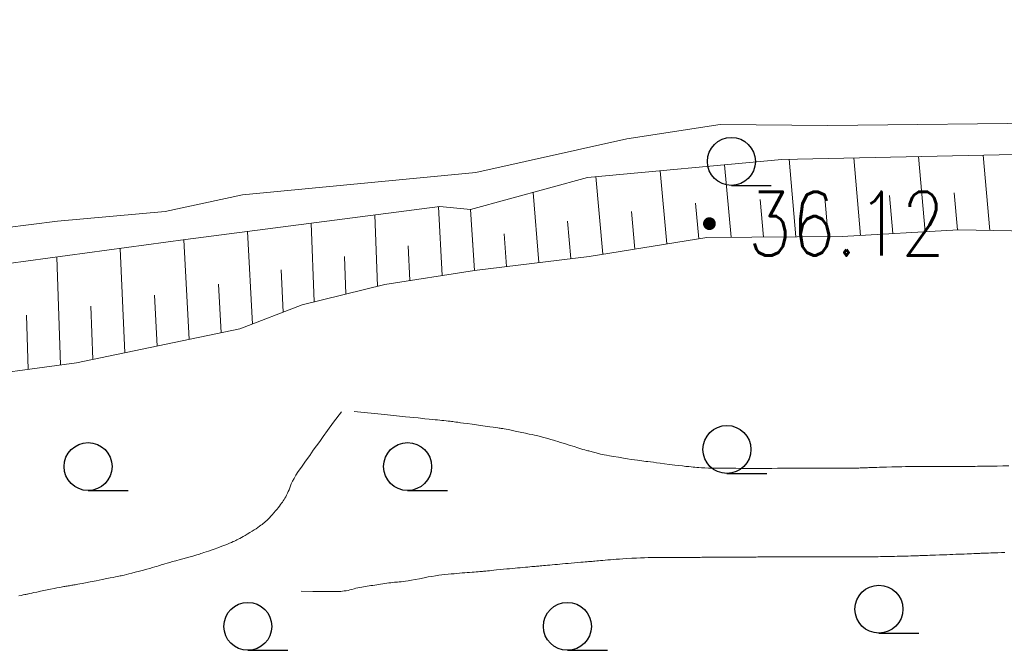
# Model space of a CAD drawing. Extents: x 39508475 to 39522402, y 3783947 to 3795549.
# Tile 34 of 256: x 39510023 to 39510054, y 3794321 to 3794341. Entities that reach past the tile are written whole.
import ezdxf
from ezdxf.enums import TextEntityAlignment as Align

# ---------------------------------------------------------------- set-up
doc = ezdxf.new("R2010")
doc.units = 0
doc.layers.get('0').update_dxf_attribs({"linetype": 'CONTINUOUS'})
for name, color, linetype in [('GCD', 1, 'CONTINUOUS'), ('JCDL_DGX', 30, 'CONTINUOUS'), ('SXSS', 5, 'CONTINUOUS'), ('ZBTZ', 3, 'CONTINUOUS')]:
    doc.layers.add(name, color=color, linetype=linetype)
doc.styles.add('HZ', font='rs', dxfattribs={"width": 0.8, "bigfont": 'hztxt'})

# ---------------------------------------------------------------- blocks, each defined once
blk = doc.blocks.new('9330003')
at = {"color": 0}
blk.add_line((0, -0.75), (1.25, -0.75), dxfattribs=at)
blk.add_circle((0, 0), 0.75, dxfattribs=at)
blk = doc.blocks.new('gc200')
at = {"const_width": 0.2}
blk.add_lwpolyline([(-0.1, 0, 1), (0.1, 0, 1)], format="xyb", close=True, dxfattribs=at)

msp = doc.modelspace()

# ---------------------------------------------------------------- linework, layer by layer
at = {"layer": 'JCDL_DGX', "color": 42, "linetype": 'Continuous', "lineweight": 15, "true_color": 0xc28700}
for points in [[(39510032.871, 3794328.819), (39510032.62704, 3794328.48856), (39510032.44153, 3794328.23593), (39510032.3019, 3794328.04389), (39510032.19262, 3794327.89124), (39510032.09374, 3794327.75208), (39510031.99316, 3794327.61071), (39510031.88135, 3794327.45371), (39510031.74949, 3794327.26872), (39510031.62138, 3794327.08739), (39510031.52361, 3794326.94414), (39510031.44955, 3794326.8287), (39510031.391, 3794326.729), (39510031.34224, 3794326.64017), (39510031.30495, 3794326.56558), (39510031.27659, 3794326.49943), (39510031.25403, 3794326.43536), (39510031.23332, 3794326.37439), (39510031.21192, 3794326.3199), (39510031.18778, 3794326.26733), (39510031.159, 3794326.212), (39510031.12978, 3794326.15855), (39510031.10394, 3794326.11303), (39510031.07936, 3794326.07187), (39510031.05381, 3794326.03116), (39510031.02766, 3794325.99097), (39510031.00081, 3794325.95174), (39510030.97071, 3794325.90989), (39510030.935, 3794325.862), (39510030.89695, 3794325.81236), (39510030.85806, 3794325.76393), (39510030.81464, 3794325.71227), (39510030.76327, 3794325.65319), (39510030.71131, 3794325.59466), (39510030.66564, 3794325.5451), (39510030.62251, 3794325.50062), (39510030.578, 3794325.457), (39510030.53496, 3794325.41605), (39510030.49733, 3794325.38161), (39510030.46204, 3794325.35101), (39510030.42587, 3794325.3213), (39510030.389, 3794325.29204), (39510030.3511, 3794325.26316), (39510030.30854, 3794325.23199), (39510030.258, 3794325.196), (39510030.20369, 3794325.15839), (39510030.14696, 3794325.12112), (39510030.08231, 3794325.08074), (39510030.00477, 3794325.03399), (39510029.9269, 3794324.98778), (39510029.861, 3794324.94939), (39510029.80191, 3794324.91589), (39510029.744, 3794324.884), (39510029.68979, 3794324.85465), (39510029.64458, 3794324.83065), (39510029.60489, 3794324.81021), (39510029.56688, 3794324.7913), (39510029.52812, 3794324.77262), (39510029.48565, 3794324.75308), (39510029.4352, 3794324.73078), (39510029.373, 3794324.704), (39510029.30335, 3794324.67487), (39510029.2249, 3794324.64375), (39510029.12959, 3794324.60757), (39510029.01048, 3794324.56358), (39510028.89097, 3794324.51993), (39510028.79418, 3794324.48505), (39510028.71292, 3794324.45639), (39510028.639, 3794324.431), (39510028.57234, 3794324.40851), (39510028.51836, 3794324.39075), (39510028.47304, 3794324.37643), (39510028.43183, 3794324.36406), (39510028.3904, 3794324.3519), (39510028.34432, 3794324.33839), (39510028.28888, 3794324.32216), (39510028.22, 3794324.302), (39510028.14299, 3794324.27973), (39510028.057, 3794324.25555), (39510027.95326, 3794324.22706), (39510027.82416, 3794324.19211), (39510027.69468, 3794324.15707), (39510027.58956, 3794324.1282), (39510027.50097, 3794324.10333), (39510027.42, 3794324.08), (39510027.34677, 3794324.05852), (39510027.28725, 3794324.04058), (39510027.23699, 3794324.02482), (39510027.19096, 3794324.0097), (39510027.14489, 3794323.9946), (39510027.09448, 3794323.97894), (39510027.03467, 3794323.96119), (39510026.961, 3794323.94), (39510026.87933, 3794323.91691), (39510026.78945, 3794323.89207), (39510026.6823, 3794323.863), (39510026.54993, 3794323.82752), (39510026.41797, 3794323.79244), (39510026.31234, 3794323.76486), (39510026.22532, 3794323.74282), (39510026.148, 3794323.724), (39510026.07946, 3794323.70773), (39510026.02543, 3794323.69528), (39510025.98206, 3794323.68578), (39510025.94478, 3794323.6782), (39510025.90699, 3794323.67074), (39510025.86169, 3794323.66168), (39510025.80405, 3794323.65003), (39510025.73, 3794323.635), (39510025.64182, 3794323.61725), (39510025.53109, 3794323.59542), (39510025.38562, 3794323.56713), (39510025.19546, 3794323.53042), (39510025.00646, 3794323.49402), (39510024.86531, 3794323.46692), (39510024.76275, 3794323.44733), (39510024.687, 3794323.433), (39510024.62564, 3794323.42148), (39510024.57715, 3794323.41243), (39510024.53805, 3794323.40522), (39510024.50425, 3794323.39909), (39510024.47233, 3794323.39335), (39510024.44028, 3794323.38761), (39510024.40511, 3794323.38132), (39510024.364, 3794323.374), (39510024.32276, 3794323.36672), (39510024.28708, 3794323.3606), (39510024.25408, 3794323.35517), (39510024.22071, 3794323.3499), (39510024.18574, 3794323.34428), (39510024.14669, 3794323.33756), (39510024.0996, 3794323.32899), (39510024.041, 3794323.318), (39510023.97141, 3794323.30459), (39510023.88304, 3794323.28695), (39510023.7661, 3794323.26309), (39510023.61264, 3794323.23142), (39510023.45912, 3794323.19962), (39510023.34196, 3794323.17529), (39510023.25319, 3794323.15676), (39510023.183, 3794323.142), (39510023.12479, 3794323.12967), (39510023.08103, 3794323.1203), (39510023.04882, 3794323.11324), (39510023.0245, 3794323.10771), (39510022.99974, 3794323.10207), (39510022.96587, 3794323.09461), (39510022.91898, 3794323.08448), (39510022.856, 3794323.071), (39510022.77533, 3794323.05382)], [(39510033.27103, 3794328.82538), (39510034.21723, 3794328.72961), (39510034.87426, 3794328.66312), (39510035.27982, 3794328.62207), (39510035.488, 3794328.601), (39510035.61551, 3794328.58814), (39510035.71809, 3794328.57791), (39510035.8033, 3794328.56959), (39510035.8798, 3794328.56231), (39510035.95094, 3794328.55548), (39510036.01596, 3794328.54888), (39510036.08044, 3794328.54191), (39510036.15, 3794328.534), (39510036.21691, 3794328.52619), (39510036.27142, 3794328.51959), (39510036.31763, 3794328.5137), (39510036.36016, 3794328.50795), (39510036.40382, 3794328.50194), (39510036.45429, 3794328.49507), (39510036.51686, 3794328.48662), (39510036.596, 3794328.476), (39510036.68996, 3794328.46335), (39510036.80817, 3794328.44729), (39510036.96366, 3794328.42606), (39510037.16705, 3794328.39819), (39510037.36893, 3794328.37045), (39510037.51876, 3794328.34964), (39510037.62629, 3794328.33441), (39510037.704, 3794328.323), (39510037.76525, 3794328.31384), (39510037.81094, 3794328.30703), (39510037.84407, 3794328.30213), (39510037.86846, 3794328.29857), (39510037.89253, 3794328.29488), (39510037.92452, 3794328.28946), (39510037.96805, 3794328.28167), (39510038.026, 3794328.271), (39510038.09657, 3794328.25757), (39510038.18747, 3794328.23941), (39510038.30886, 3794328.21442), (39510038.46892, 3794328.18097), (39510038.62912, 3794328.14726), (39510038.75104, 3794328.12128), (39510038.84293, 3794328.10126), (39510038.915, 3794328.085), (39510038.97555, 3794328.07103), (39510039.02417, 3794328.05958), (39510039.06443, 3794328.04981), (39510039.10043, 3794328.04073), (39510039.13472, 3794328.0319), (39510039.16852, 3794328.02304), (39510039.20497, 3794328.01333), (39510039.247, 3794328.002), (39510039.28897, 3794327.99057), (39510039.32517, 3794327.9805), (39510039.35852, 3794327.97097), (39510039.39211, 3794327.96111), (39510039.42728, 3794327.95066), (39510039.46657, 3794327.93893), (39510039.51398, 3794327.92472), (39510039.573, 3794327.907), (39510039.64299, 3794327.88577), (39510039.73159, 3794327.8584), (39510039.84862, 3794327.82182), (39510040.00204, 3794327.77358), (39510040.1555, 3794327.72537), (39510040.27268, 3794327.68894), (39510040.36158, 3794327.66183), (39510040.432, 3794327.641), (39510040.49151, 3794327.62375), (39510040.5394, 3794327.61009), (39510040.5792, 3794327.59904), (39510040.61497, 3794327.58944), (39510040.64915, 3794327.58042), (39510040.68299, 3794327.57154), (39510040.71962, 3794327.562), (39510040.762, 3794327.551), (39510040.80436, 3794327.53998), (39510040.84092, 3794327.53033), (39510040.87461, 3794327.52126), (39510040.90857, 3794327.51194), (39510040.94434, 3794327.50246), (39510040.98482, 3794327.49274), (39510041.03417, 3794327.48187), (39510041.096, 3794327.469), (39510041.16914, 3794327.45461), (39510041.26099, 3794327.43806), (39510041.38166, 3794327.41761), (39510041.53939, 3794327.3918), (39510041.69969, 3794327.36592), (39510041.83003, 3794327.34521), (39510041.94012, 3794327.32815), (39510042.041, 3794327.313), (39510042.13271, 3794327.29954), (39510042.20832, 3794327.28883), (39510042.27359, 3794327.28011), (39510042.33495, 3794327.27247), (39510042.39653, 3794327.26496), (39510042.46265, 3794327.25674), (39510042.53986, 3794327.247), (39510042.634, 3794327.235), (39510042.73736, 3794327.22177), (39510042.84922, 3794327.20739), (39510042.98073, 3794327.19043), (39510043.14176, 3794327.16961), (39510043.30277, 3794327.14901), (39510043.4342, 3794327.13284), (39510043.54589, 3794327.11996), (39510043.649, 3794327.109), (39510043.74229, 3794327.09945), (39510043.81713, 3794327.09185), (39510043.87898, 3794327.08565), (39510043.93418, 3794327.08022), (39510043.99029, 3794327.07522), (39510044.05557, 3794327.07061), (39510044.13687, 3794327.066), (39510044.24, 3794327.061), (39510044.36148, 3794327.0563), (39510044.51171, 3794327.05281), (39510044.70707, 3794327.05032), (39510044.96102, 3794327.04854), (39510045.21249, 3794327.04715), (39510045.39855, 3794327.04614), (39510045.53122, 3794327.04545), (39510045.626, 3794327.045), (39510045.7002, 3794327.04471), (39510045.75557, 3794327.04461), (39510045.79573, 3794327.04471), (39510045.82532, 3794327.045), (39510045.85439, 3794327.04534), (39510045.89262, 3794327.04561), (39510045.94434, 3794327.04582), (39510046.013, 3794327.046), (39510046.09555, 3794327.04618), (39510046.19945, 3794327.04638), (39510046.33617, 3794327.04661), (39510046.51502, 3794327.04691), (39510046.69383, 3794327.04721), (39510046.83037, 3794327.04748), (39510046.93395, 3794327.04774), (39510047.016, 3794327.048), (39510047.08532, 3794327.04826), (39510047.14109, 3794327.04851), (39510047.1874, 3794327.04877), (39510047.22898, 3794327.04906), (39510047.26866, 3794327.04935), (39510047.30784, 3794327.04959), (39510047.35015, 3794327.0498), (39510047.399, 3794327.05), (39510047.44779, 3794327.05019), (39510047.48985, 3794327.05036), (39510047.52856, 3794327.05051), (39510047.56752, 3794327.05066), (39510047.60847, 3794327.0508), (39510047.65465, 3794327.0509), (39510047.71079, 3794327.05096), (39510047.781, 3794327.051), (39510047.86523, 3794327.05093), (39510047.97401, 3794327.05057), (39510048.11955, 3794327.04988), (39510048.31161, 3794327.04882), (39510048.50384, 3794327.04786), (39510048.65, 3794327.04756), (39510048.75998, 3794327.04795), (39510048.846, 3794327.049), (39510048.9182, 3794327.05033), (39510048.97624, 3794327.05174), (39510049.02439, 3794327.05339), (39510049.06757, 3794327.05539), (39510049.10866, 3794327.05745), (39510049.14899, 3794327.0593), (39510049.19226, 3794327.0611), (39510049.242, 3794327.063), (39510049.29155, 3794327.06489), (39510049.33414, 3794327.06661), (39510049.37316, 3794327.06832), (39510049.41227, 3794327.07016), (39510049.45321, 3794327.07204), (39510049.49912, 3794327.07386), (39510049.55469, 3794327.0758), (39510049.624, 3794327.078), (39510049.70504, 3794327.08041), (39510049.80467, 3794327.08309), (39510049.93373, 3794327.08634), (39510050.10114, 3794327.09038), (39510050.2711, 3794327.09434), (39510050.40974, 3794327.0973), (39510050.52746, 3794327.09943), (39510050.636, 3794327.101), (39510050.73454, 3794327.10218), (39510050.81469, 3794327.10286), (39510050.88242, 3794327.10307), (39510050.94453, 3794327.10286), (39510051.00774, 3794327.10258), (39510051.07961, 3794327.1025), (39510051.16757, 3794327.10264), (39510051.278, 3794327.103), (39510051.40685, 3794327.10347), (39510051.56399, 3794327.10403), (39510051.76643, 3794327.10474), (39510052.02823, 3794327.10566), (39510052.28673, 3794327.1066), (39510052.47681, 3794327.10743), (39510052.61063, 3794327.1082), (39510052.704, 3794327.109), (39510052.77594, 3794327.10977), (39510052.82927, 3794327.11046), (39510052.86744, 3794327.11111), (39510052.89491, 3794327.1118), (39510052.92185, 3794327.1125), (39510052.95807, 3794327.11322), (39510053.00769, 3794327.11404), (39510053.074, 3794327.115), (39510053.15444, 3794327.11611), (39510053.25713, 3794327.11748), (39510053.39351, 3794327.11925), (39510053.57279, 3794327.12154), (39510053.75222, 3794327.12378)], [(39510053.6326, 3794324.41187), (39510053.52896, 3794324.40894), (39510053.40875, 3794324.40545), (39510053.29076, 3794324.40198), (39510053.19551, 3794324.39906), (39510053.11594, 3794324.39649), (39510053.044, 3794324.394), (39510052.97948, 3794324.39167), (39510052.92776, 3794324.3897), (39510052.88506, 3794324.38792), (39510052.84702, 3794324.38618), (39510052.80933, 3794324.38441), (39510052.76796, 3794324.38258), (39510052.71873, 3794324.38049), (39510052.658, 3794324.378), (39510052.59251, 3794324.37534), (39510052.52543, 3794324.37261), (39510052.45035, 3794324.36956), (39510052.3614, 3794324.36595), (39510052.26989, 3794324.36226), (39510052.18522, 3794324.3589), (39510052.10003, 3794324.35557), (39510052.007, 3794324.352), (39510051.91101, 3794324.34836), (39510051.81469, 3794324.34477), (39510051.709, 3794324.3409), (39510051.58554, 3794324.33645), (39510051.4642, 3794324.33209), (39510051.36647, 3794324.32857), (39510051.28516, 3794324.32564), (39510051.212, 3794324.323), (39510051.1465, 3794324.32062), (39510051.09398, 3794324.31868), (39510051.05058, 3794324.31704), (39510051.01187, 3794324.31552), (39510050.97357, 3794324.31405), (39510050.93171, 3794324.31256), (39510050.88209, 3794324.31092), (39510050.821, 3794324.309), (39510050.75494, 3794324.30699), (39510050.68664, 3794324.305), (39510050.60952, 3794324.30287), (39510050.5176, 3794324.30042), (39510050.42395, 3794324.29797), (39510050.34033, 3794324.29587), (39510050.25974, 3794324.29394), (39510050.175, 3794324.292), (39510050.09032, 3794324.29012), (39510050.00998, 3794324.28839), (39510049.92682, 3794324.28668), (39510049.83386, 3794324.28483), (39510049.74269, 3794324.28308), (39510049.66621, 3794324.28176), (39510049.59849, 3794324.28077), (39510049.533, 3794324.28), (39510049.47245, 3794324.27939), (39510049.42326, 3794324.27901), (39510049.38177, 3794324.27883), (39510049.3438, 3794324.27882), (39510049.30546, 3794324.27887), (39510049.26254, 3794324.27891), (39510049.21065, 3794324.27896), (39510049.146, 3794324.279), (39510049.07391, 3794324.2791), (39510048.9941, 3794324.27934), (39510048.89847, 3794324.27975), (39510048.77997, 3794324.28037), (39510048.65935, 3794324.281), (39510048.55576, 3794324.28146), (39510048.46093, 3794324.28178), (39510048.366, 3794324.282), (39510048.27374, 3794324.28216), (39510048.18893, 3794324.28223), (39510048.10426, 3794324.28224), (39510048.01241, 3794324.28217), (39510047.92309, 3794324.28209), (39510047.84792, 3794324.28204), (39510047.78102, 3794324.28201), (39510047.716, 3794324.282), (39510047.6558, 3794324.28201), (39510047.607, 3794324.28203), (39510047.56598, 3794324.28207), (39510047.52861, 3794324.28213), (39510047.49097, 3794324.28217), (39510047.44892, 3794324.28217), (39510047.39817, 3794324.28211), (39510047.335, 3794324.282), (39510047.26478, 3794324.28185), (39510047.18756, 3794324.28163), (39510047.09555, 3794324.28134), (39510046.98191, 3794324.28095), (39510046.86634, 3794324.28052), (39510046.76705, 3794324.28008), (39510046.6761, 3794324.27959), (39510046.585, 3794324.279), (39510046.4965, 3794324.27837), (39510046.41534, 3794324.2777), (39510046.33452, 3794324.27694), (39510046.24704, 3794324.27601), (39510046.1619, 3794324.27509), (39510046.08987, 3794324.27432), (39510046.02528, 3794324.27365), (39510045.962, 3794324.273), (39510045.90302, 3794324.2724), (39510045.8546, 3794324.27188), (39510045.81306, 3794324.27141), (39510045.77432, 3794324.27095), (39510045.73554, 3794324.27049), (39510045.6939, 3794324.27004), (39510045.64528, 3794324.26956), (39510045.586, 3794324.269), (39510045.52225, 3794324.26841), (39510045.45683, 3794324.26782), (39510045.38349, 3794324.26717), (39510045.29649, 3794324.26641), (39510045.20716, 3794324.26565), (39510045.12502, 3794324.26503), (39510045.043, 3794324.2645), (39510044.954, 3794324.264), (39510044.86266, 3794324.26356), (39510044.77185, 3794324.26322), (39510044.67313, 3794324.26298), (39510044.55857, 3794324.2628), (39510044.44608, 3794324.26263), (39510044.35514, 3794324.26246), (39510044.27901, 3794324.26225), (39510044.21, 3794324.262), (39510044.148, 3794324.26174), (39510044.09822, 3794324.2615), (39510044.05699, 3794324.26126), (39510044.02013, 3794324.261), (39510043.9836, 3794324.26074), (39510043.94366, 3794324.2605), (39510043.89631, 3794324.26026), (39510043.838, 3794324.26), (39510043.77523, 3794324.25975), (39510043.71109, 3794324.25955), (39510043.63948, 3794324.25938), (39510043.55478, 3794324.25923), (39510043.46771, 3794324.25905), (39510043.38721, 3794324.25881), (39510043.3063, 3794324.25847), (39510043.218, 3794324.258), (39510043.12897, 3794324.25757), (39510043.04531, 3794324.25737), (39510042.95962, 3794324.2574), (39510042.86467, 3794324.25764), (39510042.76776, 3794324.25764), (39510042.67471, 3794324.25679), (39510042.57716, 3794324.25494), (39510042.467, 3794324.252), (39510042.35183, 3794324.24836), (39510042.23546, 3794324.24386), (39510042.1069, 3794324.23803), (39510041.95597, 3794324.23045), (39510041.80615, 3794324.22256), (39510041.68175, 3794324.21558), (39510041.57322, 3794324.20893), (39510041.47, 3794324.202), (39510041.37313, 3794324.19506), (39510041.28845, 3794324.18838), (39510041.20907, 3794324.18135), (39510041.12771, 3794324.17339), (39510041.0497, 3794324.16557), (39510040.98286, 3794324.15907), (39510040.92186, 3794324.1534), (39510040.861, 3794324.148), (39510040.80406, 3794324.14304), (39510040.7578, 3794324.13904), (39510040.71876, 3794324.13569), (39510040.68304, 3794324.13266), (39510040.64704, 3794324.12961), (39510040.607, 3794324.12621), (39510040.55883, 3794324.12211), (39510040.499, 3794324.117), (39510040.43265, 3794324.11135), (39510040.36001, 3794324.10522), (39510040.27377, 3794324.09799), (39510040.16752, 3794324.08912), (39510040.05941, 3794324.08007), (39510039.9662, 3794324.07213), (39510039.88038, 3794324.06467), (39510039.794, 3794324.057), (39510039.70987, 3794324.04942), (39510039.63251, 3794324.04228), (39510039.55524, 3794324.03496), (39510039.4714, 3794324.02683), (39510039.38969, 3794324.0189), (39510039.32043, 3794324.0123), (39510039.25817, 3794324.00652), (39510039.197, 3794324.001), (39510039.13989, 3794323.99594), (39510039.09288, 3794323.99186), (39510039.0524, 3794323.98848), (39510039.01446, 3794323.98544), (39510038.97648, 3794323.9824), (39510038.93585, 3794323.97904), (39510038.88855, 3794323.975), (39510038.831, 3794323.97), (39510038.76919, 3794323.96459), (39510038.70591, 3794323.95901), (39510038.63512, 3794323.95274), (39510038.55126, 3794323.94529), (39510038.46518, 3794323.9376), (39510038.386, 3794323.9304), (39510038.30688, 3794323.92308), (39510038.221, 3794323.915), (39510038.13282, 3794323.9066), (39510038.04507, 3794323.89806), (39510037.94959, 3794323.88858), (39510037.83871, 3794323.8774), (39510037.72989, 3794323.8664), (39510037.64214, 3794323.85762), (39510037.56899, 3794323.8504), (39510037.503, 3794323.844), (39510037.44387, 3794323.83831), (39510037.39644, 3794323.83373), (39510037.35725, 3794323.82992), (39510037.32228, 3794323.8265), (39510037.28769, 3794323.82317), (39510037.2499, 3794323.8197), (39510037.20512, 3794323.81574), (39510037.15, 3794323.811), (39510037.09083, 3794323.80608), (39510037.03084, 3794323.80146), (39510036.96434, 3794323.79672), (39510036.88609, 3794323.79147), (39510036.80545, 3794323.78596), (39510036.72996, 3794323.78023), (39510036.65299, 3794323.77375), (39510036.568, 3794323.766), (39510036.48142, 3794323.75789), (39510036.39847, 3794323.75005), (39510036.3117, 3794323.74176), (39510036.21389, 3794323.73235), (39510036.11412, 3794323.72227), (39510036.01997, 3794323.71148), (39510035.92312, 3794323.69891), (39510035.81539, 3794323.68361), (39510035.70338, 3794323.6665), (39510035.59048, 3794323.6471), (39510035.46604, 3794323.62342), (39510035.32021, 3794323.59373), (39510035.17678, 3794323.56444), (39510035.06138, 3794323.54224), (39510034.96553, 3794323.52563), (39510034.87947, 3794323.51277), (39510034.80197, 3794323.50236), (39510034.73827, 3794323.49493), (39510034.68355, 3794323.49005), (39510034.63241, 3794323.48709), (39510034.58276, 3794323.48443), (39510034.53362, 3794323.48068), (39510034.48044, 3794323.47538), (39510034.41894, 3794323.46821), (39510034.35574, 3794323.46031), (39510034.29616, 3794323.4523), (39510034.23494, 3794323.44344), (39510034.16691, 3794323.43302), (39510034.09883, 3794323.42242), (39510034.03744, 3794323.41291), (39510033.97754, 3794323.40368), (39510033.91385, 3794323.39393), (39510033.85094, 3794323.38436), (39510033.79399, 3794323.37583), (39510033.73816, 3794323.36765), (39510033.67854, 3794323.35906), (39510033.61904, 3794323.35027), (39510033.56365, 3794323.34132), (39510033.50753, 3794323.33138), (39510033.44589, 3794323.31965), (39510033.38382, 3794323.30702), (39510033.32608, 3794323.29372), (39510033.26764, 3794323.27844), (39510033.20349, 3794323.26001), (39510033.13944, 3794323.24193), (39510033.08132, 3794323.22795), (39510033.02421, 3794323.21711), (39510032.96308, 3794323.20823), (39510032.9033, 3794323.20101), (39510032.85126, 3794323.19641), (39510032.80272, 3794323.19421), (39510032.75324, 3794323.19405), (39510032.70228, 3794323.19448), (39510032.64819, 3794323.19452), (39510032.58568, 3794323.19415), (39510032.50998, 3794323.19337), (39510032.4056, 3794323.193), (39510032.2354, 3794323.19418), (39510031.97807, 3794323.19714), (39510031.618, 3794323.202)]]:
    msp.add_lwpolyline(points, dxfattribs=at)
at = {"layer": 'SXSS', "linetype": 'Continuous', "lineweight": 0}
for points in [[(39510122.257, 3794340.401), (39510116.614, 3794341.087), (39510111.839, 3794340.841), (39510104.669, 3794340.43), (39510098.69, 3794340.279), (39510091.012, 3794339.413), (39510084.013, 3794338.875), (39510079.039, 3794338.954), (39510073.739, 3794338.891), (39510072.019, 3794338.148), (39510070.042, 3794338.423), (39510067.621, 3794337.761), (39510065.157, 3794337.199), (39510061.346, 3794337.028), (39510054.913, 3794336.889), (39510046.651, 3794336.714), (39510040.574, 3794336.152), (39510036.915, 3794335.148), (39510035.957, 3794335.241), (39510027.997, 3794334.203), (39510019.98, 3794333.122), (39510013.409, 3794332.104), (39510004.674, 3794330.482), (39510005.057, 3794328.017)], [(39510000, 3794329.151), (39510003.243, 3794330.524), (39510005.532, 3794331.449), (39510012.312, 3794332.87), (39510015.626, 3794333.393), (39510017.597, 3794333.843), (39510021.506, 3794334.471), (39510023.987, 3794334.787), (39510027.353, 3794335.089), (39510029.783, 3794335.609), (39510037.076, 3794336.301), (39510041.799, 3794337.357), (39510044.723, 3794337.811), (39510048.09, 3794337.773), (39510055.589, 3794337.854)], [(39510053.161, 3794334.489), (39510052.955, 3794336.847)], [(39510045.065, 3794334.278), (39510044.863, 3794336.548)], [(39510047.09, 3794334.294), (39510046.881, 3794336.719)], [(39510049.115, 3794334.338), (39510048.905, 3794336.762)], [(39510051.137, 3794334.45), (39510050.93, 3794336.804)], [(39510043.055, 3794334.07), (39510042.846, 3794336.362)], [(39510041.056, 3794333.748), (39510040.83, 3794336.175)], [(39510039.047, 3794333.486), (39510038.868, 3794335.684)], [(39510052.148, 3794334.506), (39510052.045, 3794335.666)], [(39510044.055, 3794334.231), (39510043.955, 3794335.343)], [(39510046.077, 3794334.286), (39510045.974, 3794335.464)], [(39510048.103, 3794334.302), (39510047.998, 3794335.521)], [(39510050.126, 3794334.394), (39510050.022, 3794335.588)], [(39510036.025, 3794333.083), (39510035.916, 3794335.235)], [(39510037.037, 3794333.24), (39510036.915, 3794335.148)], [(39510042.056, 3794333.909), (39510041.947, 3794335.089)], [(39510032.017, 3794332.255), (39510031.93, 3794334.716)], [(39510034.005, 3794332.748), (39510033.923, 3794334.976)], [(39510040.053, 3794333.609), (39510039.949, 3794334.78)], [(39510005.057, 3794328.017), (39510006.174, 3794328.169), (39510008.841, 3794328.86), (39510011.56, 3794329.364), (39510014.824, 3794329.717), (39510017.834, 3794329.78), (39510020.023, 3794329.84), (39510020.725, 3794329.825), (39510024.583, 3794330.351), (39510029.698, 3794331.408), (39510031.65, 3794332.164), (39510034.233, 3794332.804), (39510037.037, 3794333.24), (39510040.624, 3794333.679), (39510044.312, 3794334.272), (39510048.546, 3794334.306), (39510052.184, 3794334.508), (39510056.606, 3794334.423)], [(39510005.057, 3794328.017), (39510006.174, 3794328.169), (39510008.841, 3794328.86), (39510011.56, 3794329.364), (39510014.824, 3794329.717), (39510017.834, 3794329.78), (39510020.023, 3794329.84), (39510020.725, 3794329.825), (39510024.583, 3794330.351), (39510029.698, 3794331.408), (39510031.65, 3794332.164), (39510034.233, 3794332.804), (39510037.037, 3794333.24), (39510040.624, 3794333.679), (39510044.312, 3794334.272), (39510048.546, 3794334.306), (39510052.184, 3794334.508), (39510056.606, 3794334.423)], [(39510030.092, 3794331.561), (39510029.938, 3794334.456)], [(39510038.042, 3794333.363), (39510037.967, 3794334.389)], [(39510028.106, 3794331.079), (39510027.945, 3794334.196)], [(39510037.037, 3794333.24), (39510036.976, 3794334.194)], [(39510026.1, 3794330.664), (39510025.954, 3794333.927)], [(39510035.013, 3794332.925), (39510034.966, 3794334.015)], [(39510024.088, 3794330.284), (39510023.963, 3794333.659)], [(39510033.011, 3794332.501), (39510032.969, 3794333.673)], [(39510031.047, 3794331.93), (39510030.991, 3794333.258)], [(39510029.109, 3794331.286), (39510029.025, 3794332.806)], [(39510027.103, 3794330.872), (39510027.026, 3794332.467)], [(39510025.097, 3794330.457), (39510025.028, 3794332.125)], [(39510023.074, 3794330.145), (39510023.02, 3794331.835)]]:
    msp.add_lwpolyline(points, dxfattribs=at)

# ---------------------------------------------------------------- block references
at = {"layer": 'GCD', "linetype": 'Continuous'}
ref = msp.add_blockref('gc200', (39510044.388, 3794334.704, 36.122), dxfattribs=at)
ref.add_attrib('height', '36.12', dxfattribs={"linetype": 'Continuous', "height": 2, "style": 'HZ', "width": 0.8}).set_placement((39510045.588, 3794334.704, 36.122), align=Align.MIDDLE_LEFT)
at = {"layer": 'ZBTZ', "color": 114}
for p in [(39510045.075, 3794336.652), (39510044.936, 3794327.637), (39510024.946, 3794327.102), (39510034.944, 3794327.102), (39510049.692, 3794322.64), (39510029.945, 3794322.102), (39510039.944, 3794322.102)]:
    msp.add_blockref('9330003', p, dxfattribs=at)

doc.saveas('drawing.dxf')
